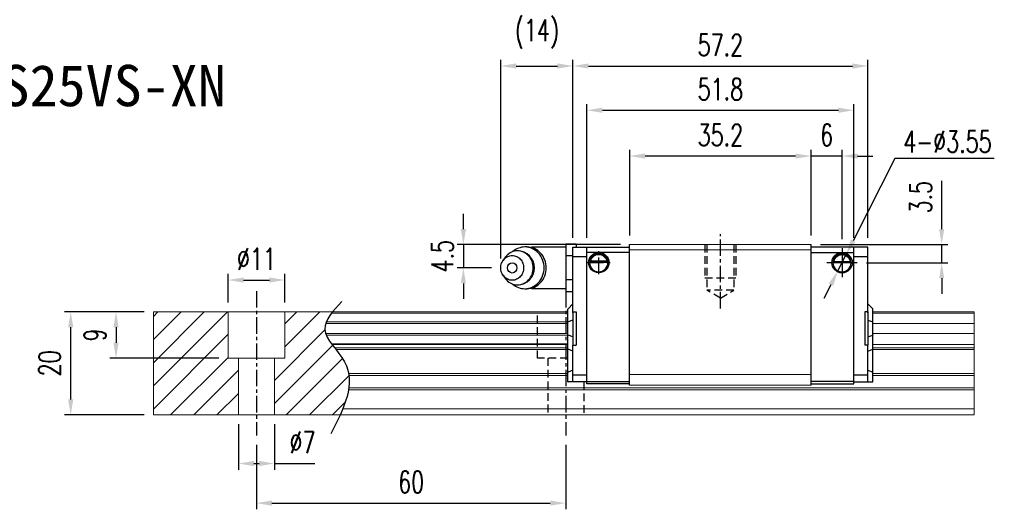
# Model space of a CAD drawing. Header units: millimetres. Extents: x 340 to 646, y 334 to 562.
# Tile 3 of 3: x 455 to 646, y 334 to 429. Entities that reach past the tile are written whole.
import ezdxf
from ezdxf.enums import TextEntityAlignment as Align

# ---------------------------------------------------------------- set-up
doc = ezdxf.new("R2010")
doc.units = ezdxf.units.MM
doc.header["$PDSIZE"] = -1
doc.linetypes.add('CENTER', pattern=[10.16, 6.35, -1.27, 1.27, -1.27])
doc.linetypes.add('DASHED', pattern=[0.75, 0.5, -0.25])
for name, color, linetype in [('2', 7, 'Continuous'), ('CHA', 7, 'Continuous'), ('CL', 1, 'CENTER'), ('DIM', 4, 'Continuous'), ('HID', 2, 'DASHED'), ('OUT', 3, 'Continuous')]:
    doc.layers.add(name, color=color, linetype=linetype)
doc.styles.add('DIM-7', font='SIMPLEX.shx', dxfattribs={"width": 0.7, "bigfont": 'chineset.shx'})
doc.styles.add('T', font='kaiu.ttf')
doc.dimstyles.new('CNS', dxfattribs={"dimtxt": 3.5, "dimasz": 2.5, "dimexe": 1, "dimexo": 1.5, "dimgap": 0.09, "dimtad": 0, "dimdsep": 46, "dimtxsty": 'DIM-7', "dimcen": 0.09, "dimclrd": 1, "dimclre": 1, "dimclrt": 4, "dimadec": 0, "dimazin": 0, "dimtfac": 1, "dimtix": 1, "dimtmove": 2, "dimatfit": 3, "dimfxl": 1, "dimtvp": 0.971429, "dimtolj": 1, "dimarcsym": 0})
doc.dimstyles.new('CNSx1 (指線專用)', dxfattribs={"dimscale": 0.8, "dimtxt": 3.5, "dimasz": 2.5, "dimexe": 1, "dimexo": 1.5, "dimgap": 1, "dimtad": 1, "dimtih": 1, "dimtoh": 1, "dimdsep": 46, "dimtxsty": 'DIM-7', "dimcen": 0.09, "dimclrd": 256, "dimclre": 256, "dimclrt": 4, "dimadec": 0, "dimazin": 0, "dimtfac": 1, "dimtix": 1, "dimtmove": 1, "dimatfit": 3, "dimfxl": 1, "dimtvp": 0.971429, "dimtolj": 1, "dimarcsym": 0})

# ---------------------------------------------------------------- blocks, each defined once
blk = doc.blocks.new('*D5')
at = {"layer": 'DEFPOINTS', "color": 0}
for p in [(464.63, 372.54), (480.66, 372.54), (480.66, 352.54)]:
    blk.add_point(p, dxfattribs=at)
at = {"layer": 'DIM', "color": 7, "lineweight": -2}
for p, q in [((478.86, 372.54), (463.43, 372.54)), ((464.63, 355.54), (464.63, 369.54)), ((478.86, 352.54), (463.43, 352.54))]:
    blk.add_line(p, q, dxfattribs=at)
at = {"layer": 'DIM', "color": 7}
for points in [[(464.13, 369.54), (465.13, 369.54), (464.63, 372.54)], [(464.13, 355.54), (465.13, 355.54), (464.63, 352.54)]]:
    blk.add_solid(points, dxfattribs=at)
at = {"layer": 'DIM', "color": 7, "insert": (460.55, 362.54), "char_height": 4.2, "attachment_point": 5, "rotation": 90, "style": 'DIM-7'}
blk.add_mtext('\\A1;20', dxfattribs=at)
blk = doc.blocks.new('*D6')
at = {"layer": 'DEFPOINTS', "color": 0}
for p in [(506.16, 378.68), (495.16, 372.54), (506.16, 372.54)]:
    blk.add_point(p, dxfattribs=at)
at = {"layer": 'DIM', "color": 7, "lineweight": -2}
for p, q in [((495.16, 374.34), (495.16, 379.88)), ((498.16, 378.68), (503.16, 378.68)), ((506.16, 374.34), (506.16, 379.88))]:
    blk.add_line(p, q, dxfattribs=at)
at = {"layer": 'DIM', "color": 7}
for points in [[(498.16, 379.18), (498.16, 378.18), (495.16, 378.68)], [(503.16, 379.18), (503.16, 378.18), (506.16, 378.68)]]:
    blk.add_solid(points, dxfattribs=at)
at = {"layer": 'DIM', "color": 7, "insert": (500.66, 382.76), "char_height": 4.2, "attachment_point": 5, "style": 'DIM-7'}
blk.add_mtext('\\A1;%%C11', dxfattribs=at)
blk = doc.blocks.new('*D7')
at = {"layer": 'DEFPOINTS', "color": 0}
for p in [(497.16, 352.54), (504.16, 352.54), (504.16, 343.13)]:
    blk.add_point(p, dxfattribs=at)
at = {"layer": 'DIM', "color": 7, "lineweight": -2}
for p, q in [((497.16, 350.74), (497.16, 341.93)), ((504.16, 350.74), (504.16, 341.93)), ((500.16, 343.13), (501.16, 343.13)), ((504.16, 343.13), (511.99, 343.13))]:
    blk.add_line(p, q, dxfattribs=at)
at = {"layer": 'DIM', "color": 7}
for points in [[(500.16, 343.63), (500.16, 342.63), (497.16, 343.13)], [(501.16, 343.63), (501.16, 342.63), (504.16, 343.13)]]:
    blk.add_solid(points, dxfattribs=at)
at = {"layer": 'DIM', "color": 7, "insert": (509.57, 347.21), "char_height": 4.2, "attachment_point": 5, "style": 'DIM-7'}
blk.add_mtext('\\A1;%%C7', dxfattribs=at)
blk = doc.blocks.new('*D9')
at = {"layer": 'DEFPOINTS', "color": 0}
for p in [(500.66, 348.54), (560.66, 348.54), (560.66, 335.46)]:
    blk.add_point(p, dxfattribs=at)
at = {"layer": 'DIM', "color": 7, "lineweight": -2}
for p, q in [((500.66, 346.74), (500.66, 334.26)), ((560.66, 346.74), (560.66, 334.26)), ((503.66, 335.46), (557.66, 335.46))]:
    blk.add_line(p, q, dxfattribs=at)
at = {"layer": 'DIM', "color": 7}
for points in [[(503.66, 335.96), (503.66, 334.96), (500.66, 335.46)], [(557.66, 335.96), (557.66, 334.96), (560.66, 335.46)]]:
    blk.add_solid(points, dxfattribs=at)
at = {"layer": 'DIM', "color": 7, "insert": (530.66, 339.54), "char_height": 4.2, "attachment_point": 5, "style": 'DIM-7'}
blk.add_mtext('\\A1;60', dxfattribs=at)
blk = doc.blocks.new('*D11')
at = {"layer": 'DEFPOINTS', "color": 0}
for p in [(573.06, 402.7), (573.06, 385.54), (608.26, 385.54)]:
    blk.add_point(p, dxfattribs=at)
at = {"layer": 'DIM', "color": 7, "lineweight": -2}
for p, q in [((573.06, 387.34), (573.06, 403.9)), ((608.26, 387.34), (608.26, 403.9)), ((605.26, 402.7), (576.06, 402.7))]:
    blk.add_line(p, q, dxfattribs=at)
at = {"layer": 'DIM', "color": 7}
for points in [[(576.06, 403.2), (576.06, 402.2), (573.06, 402.7)], [(605.26, 403.2), (605.26, 402.2), (608.26, 402.7)]]:
    blk.add_solid(points, dxfattribs=at)
at = {"layer": 'DIM', "color": 7, "insert": (590.66, 406.78), "char_height": 4.2, "attachment_point": 5, "style": 'DIM-7'}
blk.add_mtext('\\A1;35.2', dxfattribs=at)
blk = doc.blocks.new('*D12')
at = {"layer": 'DEFPOINTS', "color": 0}
for p in [(608.26, 402.7), (608.26, 385.54), (614.26, 384.82)]:
    blk.add_point(p, dxfattribs=at)
at = {"layer": 'DIM', "color": 7, "lineweight": -2}
for p, q in [((608.26, 387.34), (608.26, 403.9)), ((614.26, 386.62), (614.26, 403.9)), ((605.26, 402.7), (602.26, 402.7)), ((614.26, 402.7), (608.26, 402.7)), ((617.26, 402.7), (620.26, 402.7))]:
    blk.add_line(p, q, dxfattribs=at)
at = {"layer": 'DIM', "color": 7}
for points in [[(605.26, 403.2), (605.26, 402.2), (608.26, 402.7)], [(617.26, 403.2), (617.26, 402.2), (614.26, 402.7)]]:
    blk.add_solid(points, dxfattribs=at)
at = {"layer": 'DIM', "color": 7, "insert": (611.26, 406.78), "char_height": 4.2, "attachment_point": 5, "style": 'DIM-7'}
blk.add_mtext('\\A1;6', dxfattribs=at)
blk = doc.blocks.new('*D13')
at = {"layer": 'DEFPOINTS', "color": 0}
for p in [(608.26, 385.54), (633.59, 385.54), (617.22, 382.04)]:
    blk.add_point(p, dxfattribs=at)
at = {"layer": 'DIM', "color": 7, "lineweight": -2}
for p, q in [((633.59, 388.54), (633.59, 397.92)), ((610.06, 385.54), (634.79, 385.54)), ((633.59, 382.04), (633.59, 385.54)), ((619.02, 382.04), (634.79, 382.04)), ((633.59, 379.04), (633.59, 376.04))]:
    blk.add_line(p, q, dxfattribs=at)
at = {"layer": 'DIM', "color": 7}
for points in [[(633.09, 388.54), (634.09, 388.54), (633.59, 385.54)], [(633.09, 379.04), (634.09, 379.04), (633.59, 382.04)]]:
    blk.add_solid(points, dxfattribs=at)
at = {"layer": 'DIM', "color": 7, "insert": (629.51, 394.73), "char_height": 4.2, "attachment_point": 5, "rotation": 90, "style": 'DIM-7'}
blk.add_mtext('\\A1;3.5', dxfattribs=at)
blk = doc.blocks.new('*D18')
at = {"layer": 'DEFPOINTS', "color": 0}
for p in [(616.56, 411.58), (564.76, 385.04), (616.56, 385.04)]:
    blk.add_point(p, dxfattribs=at)
at = {"layer": 'DIM', "color": 7, "lineweight": -2}
for p, q in [((564.76, 386.84), (564.76, 412.78)), ((616.56, 386.84), (616.56, 412.78)), ((567.76, 411.58), (613.56, 411.58))]:
    blk.add_line(p, q, dxfattribs=at)
at = {"layer": 'DIM', "color": 7}
for points in [[(567.76, 412.08), (567.76, 411.08), (564.76, 411.58)], [(613.56, 412.08), (613.56, 411.08), (616.56, 411.58)]]:
    blk.add_solid(points, dxfattribs=at)
at = {"layer": 'DIM', "color": 7, "insert": (590.66, 415.66), "char_height": 4.2, "attachment_point": 5, "style": 'DIM-7'}
blk.add_mtext('\\A1;51.8', dxfattribs=at)
blk = doc.blocks.new('*D29')
at = {"layer": 'DEFPOINTS', "color": 0}
for p in [(480.66, 372.54), (473.42, 363.54), (495.16, 363.54)]:
    blk.add_point(p, dxfattribs=at)
at = {"layer": 'DIM', "color": 7, "lineweight": -2}
for p, q in [((478.86, 372.54), (472.22, 372.54)), ((473.42, 369.54), (473.42, 366.54)), ((493.36, 363.54), (472.22, 363.54))]:
    blk.add_line(p, q, dxfattribs=at)
at = {"layer": 'DIM', "color": 7}
for points in [[(472.92, 369.54), (473.92, 369.54), (473.42, 372.54)], [(472.92, 366.54), (473.92, 366.54), (473.42, 363.54)]]:
    blk.add_solid(points, dxfattribs=at)
at = {"layer": 'DIM', "color": 7, "insert": (469.34, 368.04), "char_height": 4.2, "attachment_point": 5, "rotation": 90, "style": 'DIM-7'}
blk.add_mtext('\\A1;9', dxfattribs=at)
blk = doc.blocks.new('*D71')
at = {"layer": 'DEFPOINTS', "color": 0}
for p in [(619.26, 420.15), (562.06, 385.04), (619.26, 385.04)]:
    blk.add_point(p, dxfattribs=at)
at = {"layer": 'DIM', "color": 7, "lineweight": -2}
for p, q in [((562.06, 386.84), (562.06, 421.35)), ((619.26, 386.84), (619.26, 421.35)), ((565.06, 420.15), (616.26, 420.15))]:
    blk.add_line(p, q, dxfattribs=at)
at = {"layer": 'DIM', "color": 7}
for points in [[(565.06, 420.65), (565.06, 419.65), (562.06, 420.15)], [(616.26, 420.65), (616.26, 419.65), (619.26, 420.15)]]:
    blk.add_solid(points, dxfattribs=at)
at = {"layer": 'DIM', "color": 7, "insert": (590.66, 424.23), "char_height": 4.2, "attachment_point": 5, "style": 'DIM-7'}
blk.add_mtext('\\A1;57.2', dxfattribs=at)
blk = doc.blocks.new('*D72')
at = {"layer": 'DEFPOINTS', "color": 0}
for p in [(573.06, 385.54), (540.8, 381.04), (548.06, 381.04)]:
    blk.add_point(p, dxfattribs=at)
at = {"layer": 'DIM', "color": 7, "lineweight": -2}
for p, q in [((540.8, 388.54), (540.8, 391.54)), ((571.26, 385.54), (539.6, 385.54)), ((540.8, 385.54), (540.8, 381.04)), ((546.26, 381.04), (539.6, 381.04)), ((540.8, 378.04), (540.8, 375.04))]:
    blk.add_line(p, q, dxfattribs=at)
at = {"layer": 'DIM', "color": 7}
for points in [[(540.3, 388.54), (541.3, 388.54), (540.8, 385.54)], [(540.3, 378.04), (541.3, 378.04), (540.8, 381.04)]]:
    blk.add_solid(points, dxfattribs=at)
at = {"layer": 'DIM', "color": 7, "insert": (536.72, 383.29), "char_height": 4.2, "attachment_point": 5, "rotation": 90, "style": 'DIM-7'}
blk.add_mtext('\\A1;4.5', dxfattribs=at)
blk = doc.blocks.new('*D73')
at = {"layer": 'DEFPOINTS', "color": 0}
for p in [(562.06, 420.15), (562.06, 385.04), (548.06, 381.04)]:
    blk.add_point(p, dxfattribs=at)
at = {"layer": 'DIM', "color": 7, "lineweight": -2}
for p, q in [((548.06, 382.84), (548.06, 421.35)), ((562.06, 386.84), (562.06, 421.35)), ((551.06, 420.15), (559.06, 420.15))]:
    blk.add_line(p, q, dxfattribs=at)
at = {"layer": 'DIM', "color": 7}
for points in [[(551.06, 420.65), (551.06, 419.65), (548.06, 420.15)], [(559.06, 420.65), (559.06, 419.65), (562.06, 420.15)]]:
    blk.add_solid(points, dxfattribs=at)
at = {"layer": 'DIM', "color": 7, "insert": (555.06, 426.36), "char_height": 4.2, "attachment_point": 5, "style": 'DIM-7'}
blk.add_mtext('\\A1;(14)', dxfattribs=at)
blk = doc.blocks.new('*D117')
at = {"layer": 'DEFPOINTS', "color": 0}
for p in [(615.06, 383.62), (613.45, 380.46)]:
    blk.add_point(p, dxfattribs=at)
at = {"layer": 'DIM', "color": 0, "lineweight": -2}
for p, q in [((624.49, 402.21), (616.42, 386.3)), ((643.75, 402.21), (624.49, 402.21)), ((613.45, 380.46), (615.06, 383.62)), ((612.1, 377.78), (610.74, 375.11))]:
    blk.add_line(p, q, dxfattribs=at)
at = {"layer": 'DIM', "color": 0}
for points in [[(615.97, 386.53), (616.86, 386.07), (615.06, 383.62)], [(611.65, 378.01), (612.54, 377.56), (613.45, 380.46)]]:
    blk.add_solid(points, dxfattribs=at)
at = {"layer": 'DIM', "color": 0, "insert": (634.72, 405.51), "char_height": 4.2, "attachment_point": 5, "style": 'DIM-7'}
blk.add_mtext('\\A1;4-∅3.55', dxfattribs=at)

msp = doc.modelspace()

# ---------------------------------------------------------------- linework, layer by layer
at = {"layer": '2', "color": 0, "linetype": 'Continuous'}
for p, q in [((553.145, 385.083), (552.73, 385.083)), ((560.656, 385.042), (554.273, 385.042)), ((562.656, 385.66), (560.656, 385.66)), ((560.656, 385.66), (560.656, 384.506)), ((560.656, 384.506), (560.656, 383.351)), ((562.056, 372.363), (562.056, 385.042)), ((562.056, 385.042), (564.756, 385.042)), ((562.656, 385.66), (562.656, 385.042)), ((564.756, 385.042), (573.056, 385.042)), ((564.756, 358.542), (564.756, 385.042)), ((573.056, 384.042), (564.756, 384.042)), ((573.056, 358.342), (573.056, 385.542)), ((608.256, 358.342), (608.256, 385.542)), ((616.556, 385.042), (608.256, 385.042)), ((608.256, 384.042), (616.556, 384.042)), ((616.556, 358.542), (616.556, 385.042)), ((619.256, 385.042), (616.556, 385.042)), ((619.256, 383.238), (619.256, 385.042)), ((548.852, 383), (548.488, 382.466)), ((562.056, 383.351), (560.656, 383.351)), ((560.656, 383.351), (560.656, 381.042)), ((562.056, 383.268), (564.756, 383.268)), ((565.281, 382.114), (568.83, 382.114)), ((568.688, 382.247), (565.424, 382.247)), ((568.611, 382.314), (565.501, 382.314)), ((616.03, 382.092), (612.482, 382.092)), ((612.624, 382.225), (615.888, 382.225)), ((612.701, 382.292), (615.811, 382.292)), ((616.556, 383.268), (619.256, 383.268)), ((619.256, 382.884), (619.256, 383.238)), ((619.256, 372.341), (619.256, 382.884)), ((560.656, 381.042), (560.656, 378.732)), ((548.488, 379.617), (548.852, 379.083)), ((562.056, 378.732), (560.656, 378.732)), ((560.656, 378.732), (560.656, 377.577)), ((552.73, 377), (553.145, 377)), ((554.273, 377.042), (560.656, 377.042)), ((560.656, 377.577), (560.656, 376.423)), ((562.056, 376.423), (560.656, 376.423)), ((561.056, 373.042), (561.106, 373.092)), ((561.056, 370.538), (561.056, 373.042)), ((562.056, 374.042), (561.106, 373.092)), ((562.056, 372.542), (562.056, 366.042)), ((562.056, 372.542), (562.656, 372.542)), ((562.656, 372.542), (562.656, 366.042)), ((618.656, 372.542), (618.656, 366.042)), ((619.256, 372.542), (618.656, 372.542)), ((619.256, 374.042), (620.206, 373.092)), ((619.256, 372.542), (619.256, 366.042)), ((620.256, 373.042), (620.206, 373.092)), ((620.256, 370.538), (620.256, 373.042)), ((561.056, 370.538), (561.106, 370.557)), ((562.056, 370.932), (561.106, 370.557)), ((619.256, 370.932), (620.206, 370.557)), ((620.256, 370.538), (620.206, 370.557)), ((561.056, 368.045), (561.056, 370.538)), ((620.256, 368.045), (620.256, 370.538)), ((561.056, 365.311), (561.056, 368.045)), ((561.056, 368.045), (561.106, 368.026)), ((562.056, 367.652), (561.106, 368.026)), ((619.256, 367.652), (620.206, 368.026)), ((620.256, 368.045), (620.206, 368.026)), ((620.256, 365.311), (620.256, 368.045)), ((561.056, 360.832), (561.056, 365.311)), ((561.056, 365.311), (561.106, 365.291)), ((562.056, 364.917), (561.106, 365.291)), ((562.056, 366.042), (562.656, 366.042)), ((562.056, 360.499), (562.056, 366.042)), ((619.256, 366.042), (618.656, 366.042)), ((619.256, 360.499), (619.256, 366.042)), ((619.256, 364.917), (620.206, 365.291)), ((620.256, 365.311), (620.206, 365.291)), ((620.256, 360.832), (620.256, 365.311)), ((562.056, 361.246), (561.106, 360.853)), ((619.256, 361.246), (620.206, 360.853)), ((561.056, 360.832), (561.106, 360.853)), ((561.056, 358.942), (561.056, 360.832)), ((562.056, 360.146), (562.056, 360.499)), ((562.056, 360.317), (564.756, 360.321)), ((562.056, 359.088), (562.056, 360.146)), ((616.556, 360.317), (619.256, 360.317)), ((619.256, 360.146), (619.256, 360.499)), ((619.256, 359.088), (619.256, 360.146)), ((620.256, 360.832), (620.206, 360.853)), ((620.256, 358.942), (620.256, 360.832)), ((561.056, 358.942), (561.106, 358.942)), ((562.056, 358.942), (561.106, 358.942)), ((562.056, 358.942), (562.056, 359.088)), ((564.756, 358.942), (562.056, 358.942)), ((573.056, 358.542), (564.755, 358.542)), ((564.756, 359.042), (573.056, 359.042)), ((608.255, 358.542), (616.556, 358.542)), ((616.556, 359.042), (608.256, 359.042)), ((616.556, 358.942), (619.256, 358.942)), ((619.256, 358.942), (619.256, 359.088)), ((619.256, 358.942), (620.206, 358.942)), ((620.256, 358.942), (620.206, 358.942))]:
    msp.add_line(p, q, dxfattribs=at)
for centre, radius, start, end in [((551.306, 381.042), 3.3, 270, 89.84908), ((554.273, 381.042), 4, 89.99998, 93.25686), ((567.056, 382.064), 1.775, 90, 270), ((567.056, 382.064), 1.775, 270, 90), ((614.256, 382.042), 1.775, 90, 270), ((614.256, 382.042), 1.775, 270, 90), ((554.273, 381.042), 4, 266.21721, 270.00002)]:
    msp.add_arc(centre, radius, start, end, dxfattribs=at)
at = {"layer": '2', "color": 0, "linetype": 'Continuous', "extrusion": (0, 0, -1)}
for centre, radius, start, end in [((-567.056, 382.064), 1.975, 270, 90), ((-567.056, 382.064), 1.975, 90, 270), ((-614.256, 382.042), 1.975, 270, 90), ((-614.256, 382.042), 1.975, 90, 270), ((-567.056, 382.064), 1.575, 9.1332, 90), ((-567.056, 382.064), 1.575, 90, 170.8668), ((-614.256, 382.042), 1.575, 9.1332, 90), ((-614.256, 382.042), 1.575, 90, 170.8668)]:
    msp.add_arc(centre, radius, start, end, dxfattribs=at)
at = {"layer": '2', "color": 0, "linetype": 'Continuous'}
msp.add_ellipse((550.273, 381.042), major_axis=(0, -1), ratio=0.9238797, dxfattribs=at)
for points, knots in [([(548.854, 379.083), (548.944, 378.95), (549.043, 378.825), (549.715, 378.097), (550.508, 377.742), (552.104, 377.742), (552.898, 378.097), (554.027, 379.319), (554.355, 380.178), (554.355, 381.906), (554.027, 382.764), (552.898, 383.986), (552.104, 384.342), (550.508, 384.342), (549.715, 383.986), (549.043, 383.259), (548.944, 383.133), (548.854, 383)], [0, 0, 0, 0, 0.0298911, 0.0298911, 0.1865941, 0.1865941, 0.343297, 0.343297, 0.5, 0.5, 0.656703, 0.656703, 0.8134059, 0.8134059, 0.9701089, 0.9701089, 1, 1, 1, 1]), ([(550.391, 377.892), (551.049, 377.324), (551.887, 377), (553.708, 377), (554.679, 377.436), (556.061, 378.932), (556.464, 379.984), (556.464, 382.1), (556.061, 383.151), (554.679, 384.647), (553.708, 385.083), (551.887, 385.083), (551.049, 384.759), (550.391, 384.191)], [0, 0, 0, 0, 0.150594, 0.150594, 0.325297, 0.325297, 0.5, 0.5, 0.674703, 0.674703, 0.849406, 0.849406, 1, 1, 1, 1]), ([(553.145, 377), (554.122, 377), (555.094, 377.436), (556.476, 378.932), (556.878, 379.984), (556.878, 382.1), (556.476, 383.151), (555.094, 384.647), (554.122, 385.083), (553.145, 385.083)], [0, 0, 0, 0, 0.25, 0.25, 0.5, 0.5, 0.75, 0.75, 1, 1, 1, 1]), ([(548.056, 381.042), (548.056, 380.884), (548.084, 380.571), (548.211, 380.117), (548.418, 379.7), (548.695, 379.334), (549.033, 379.033), (549.419, 378.81), (549.838, 378.673), (550.273, 378.626), (550.708, 378.673), (551.127, 378.81), (551.513, 379.033), (551.851, 379.334), (552.129, 379.7), (552.335, 380.117), (552.462, 380.57), (552.505, 381.042), (552.462, 381.513), (552.335, 381.966), (552.129, 382.384), (551.851, 382.75), (551.513, 383.05), (551.127, 383.273), (550.708, 383.411), (550.273, 383.457), (549.838, 383.411), (549.419, 383.273), (549.033, 383.05), (548.695, 382.75), (548.418, 382.383), (548.143, 381.829), (548.056, 381.355), (548.056, 381.042)], [0, 0, 0, 0, 0.0312594, 0.0625188, 0.0937782, 0.1250376, 0.156297, 0.1875564, 0.2188159, 0.2500753, 0.2813347, 0.3125941, 0.3438535, 0.3751129, 0.4063723, 0.4376317, 0.4688911, 0.5001505, 0.5314099, 0.5626693, 0.5939287, 0.6251882, 0.6564476, 0.687707, 0.7189664, 0.7502258, 0.7814852, 0.8127446, 0.844004, 0.8752634, 0.9065228, 0.9377822, 1, 1, 1, 1]), ([(565.424, 382.247), (565.44, 382.323), (565.462, 382.413), (565.525, 382.602), (565.568, 382.704), (565.673, 382.9), (565.737, 382.996), (565.908, 383.207), (566.027, 383.318), (566.286, 383.498), (566.431, 383.571), (566.733, 383.668), (566.895, 383.695), (567.056, 383.695)], [0, 0, 0, 0, 0.1376864, 0.1376864, 0.275472, 0.275472, 0.4123557, 0.4123557, 0.6064308, 0.6064308, 0.8046387, 0.8046387, 1, 1, 1, 1]), ([(567.056, 383.695), (567.207, 383.695), (567.36, 383.671), (567.677, 383.575), (567.842, 383.491), (568.113, 383.293), (568.226, 383.182), (568.398, 382.963), (568.465, 382.856), (568.571, 382.642), (568.612, 382.532), (568.661, 382.366), (568.676, 382.303), (568.688, 382.247)], [0, 0, 0, 0, 0.1837975, 0.1837975, 0.4104893, 0.4104893, 0.6000274, 0.6000274, 0.749109, 0.749109, 0.8991923, 0.8991923, 1, 1, 1, 1]), ([(614.256, 383.673), (614.105, 383.673), (613.952, 383.649), (613.635, 383.553), (613.469, 383.469), (613.199, 383.271), (613.085, 383.16), (612.913, 382.941), (612.847, 382.834), (612.741, 382.62), (612.7, 382.51), (612.651, 382.344), (612.636, 382.281), (612.624, 382.225)], [0, 0, 0, 0, 0.1837975, 0.1837975, 0.4104893, 0.4104893, 0.6000274, 0.6000274, 0.749109, 0.749109, 0.8991923, 0.8991923, 1, 1, 1, 1]), ([(615.888, 382.225), (615.872, 382.301), (615.85, 382.391), (615.786, 382.58), (615.744, 382.682), (615.639, 382.878), (615.575, 382.974), (615.403, 383.185), (615.285, 383.296), (615.025, 383.477), (614.881, 383.549), (614.578, 383.646), (614.416, 383.673), (614.256, 383.673)], [0, 0, 0, 0, 0.1376864, 0.1376864, 0.275472, 0.275472, 0.4123557, 0.4123557, 0.6064308, 0.6064308, 0.8046387, 0.8046387, 1, 1, 1, 1])]:
    msp.add_open_spline(points, degree=3, knots=knots, dxfattribs=at)
for points in [[(565.424, 382.247), (565.45, 382.269), (565.475, 382.292), (565.501, 382.314)], [(568.611, 382.314), (568.636, 382.292), (568.662, 382.269), (568.688, 382.247)], [(612.701, 382.292), (612.675, 382.27), (612.65, 382.247), (612.624, 382.225)], [(615.888, 382.225), (615.862, 382.247), (615.837, 382.27), (615.811, 382.292)]]:
    msp.add_open_spline(points, degree=3, dxfattribs=at)
at = {"layer": 'CL', "color": 0, "ltscale": 0.5}
for p, q in [((590.656, 373.191), (590.656, 387.542)), ((567.056, 379.847), (567.056, 384.281)), ((564.839, 382.064), (569.273, 382.064)), ((500.656, 376.542), (500.656, 348.542)), ((560.656, 376.542), (560.656, 348.542))]:
    msp.add_line(p, q, dxfattribs=at)
at = {"layer": 'DIM', "color": 0}
for p, q in [((614.256, 384.824), (614.256, 379.259)), ((617.217, 382.042), (611.295, 382.042)), ((480.656, 371.644), (481.553, 372.542)), ((480.656, 367.154), (486.043, 372.542)), ((480.656, 362.664), (490.534, 372.542)), ((480.656, 358.174), (495.024, 372.542)), ((506.156, 370.203), (508.494, 372.542)), ((506.156, 365.713), (512.984, 372.542)), ((504.156, 359.223), (513.934, 369.002)), ((480.656, 353.684), (495.156, 368.184)), ((504.156, 354.733), (515.442, 366.019)), ((484.004, 352.542), (495.156, 363.693)), ((506.455, 352.542), (517.378, 363.465)), ((488.494, 352.542), (497.156, 361.203)), ((510.945, 352.542), (518.614, 360.211)), ((492.984, 352.542), (497.156, 356.713)), ((515.435, 352.542), (517.88, 354.987))]:
    msp.add_line(p, q, dxfattribs=at)
msp.add_open_spline([(517.209, 374.504), (515.527, 372.713), (511.869, 368.817), (521.395, 361.132), (517.579, 353.747), (515.067, 348.883)], degree=3, knots=[0, 0, 0, 0, 6.2737393, 13.647637, 27.8750855, 27.8750855, 27.8750855, 27.8750855], dxfattribs=at)
at = {"layer": 'HID', "color": 0, "ltscale": 3}
for p, q in [((587.656, 385.542), (587.656, 379.042)), ((588.056, 385.542), (588.056, 376.692)), ((593.256, 385.542), (593.256, 376.692)), ((593.656, 385.542), (593.656, 379.042)), ((593.656, 379.042), (587.656, 379.042)), ((593.256, 376.692), (588.056, 376.692)), ((590.656, 375.191), (588.056, 376.692)), ((590.656, 375.19), (593.256, 376.692)), ((555.156, 363.542), (555.156, 372.542)), ((561.056, 363.542), (555.156, 363.542)), ((557.156, 363.542), (557.156, 352.542)), ((564.156, 358.942), (564.156, 352.542))]:
    msp.add_line(p, q, dxfattribs=at)
at = {"layer": 'OUT', "color": 0, "linetype": 'Continuous', "lineweight": 15}
for p, q in [((608.256, 385.542), (573.056, 385.542)), ((573.056, 384.542), (608.256, 384.542)), ((480.656, 372.542), (480.656, 352.542)), ((561.056, 372.542), (480.656, 372.542)), ((495.156, 363.542), (495.156, 372.542)), ((506.156, 363.542), (506.156, 372.542)), ((639.891, 372.542), (620.256, 372.542)), ((639.891, 372.542), (639.891, 372.285)), ((561.056, 370.576), (514.204, 370.576)), ((561.056, 372.285), (515.248, 372.285)), ((639.891, 372.285), (620.256, 372.285)), ((639.891, 372.285), (639.891, 370.576)), ((639.891, 370.576), (639.891, 370.281)), ((561.056, 370.281), (514.093, 370.281)), ((639.891, 370.281), (620.256, 370.281)), ((639.891, 370.281), (639.891, 368.301)), ((561.056, 368.301), (514.09, 368.301)), ((561.056, 368.006), (514.201, 368.006)), ((639.891, 368.301), (620.256, 368.301)), ((639.891, 368.301), (639.891, 368.006)), ((639.891, 368.006), (639.891, 366.326)), ((561.056, 366.326), (515.211, 366.326)), ((561.056, 366.162), (515.333, 366.162)), ((561.056, 365.568), (515.792, 365.568)), ((561.056, 365.214), (516.072, 365.214)), ((639.891, 366.162), (620.256, 366.162)), ((639.891, 365.568), (620.256, 365.568)), ((639.891, 365.214), (620.256, 365.214)), ((639.891, 366.326), (639.891, 366.162)), ((639.891, 366.162), (639.891, 365.568)), ((639.891, 365.568), (639.891, 365.214)), ((639.891, 365.214), (639.891, 360.549)), ((506.156, 363.542), (495.156, 363.542)), ((497.156, 363.542), (497.156, 352.542)), ((504.156, 363.542), (504.156, 352.542)), ((561.056, 360.549), (518.563, 360.549)), ((561.056, 360.195), (518.616, 360.195)), ((608.256, 360.392), (573.056, 360.392)), ((639.891, 360.549), (620.256, 360.549)), ((639.891, 360.195), (620.256, 360.195)), ((639.891, 360.549), (639.891, 360.195)), ((639.891, 360.195), (639.891, 357.788)), ((620.256, 357.434), (518.529, 357.434)), ((639.891, 357.788), (518.584, 357.788)), ((608.256, 358.342), (573.056, 358.342)), ((639.891, 357.434), (620.256, 357.434)), ((639.891, 357.788), (639.891, 357.435)), ((639.891, 357.434), (639.891, 353.742)), ((639.891, 353.742), (517.407, 353.742)), ((639.891, 353.742), (639.891, 352.542)), ((639.891, 352.542), (480.656, 352.542))]:
    msp.add_line(p, q, dxfattribs=at)

# ---------------------------------------------------------------- texts
at = {"layer": 'CHA', "color": 7, "style": 'T'}
msp.add_text('TRS25VS-XN', height=8, dxfattribs=at).set_placement((467.527, 416.365), align=Align.MIDDLE)

# ---------------------------------------------------------------- dimensions: what is measured, and where the dimension line sits
at = {"layer": 'DIM', "color": 0}
for base, p1, p2, text, picture, middle in [((562.056, 420.145), (548.056, 381.042), (562.056, 385.042), '(<>)', '*D73', (555.056, 426.362)), ((506.156, 378.685), (495.156, 372.542), (506.156, 372.542), '%%C<>', '*D6', (500.656, 382.765))]:
    dim = msp.add_linear_dim(base=base, p1=p1, p2=p2, text=text, dimstyle='CNS', override={"dimscale": 1.2, "dimclrd": 7, "dimclre": 7, "dimclrt": 7}, dxfattribs=at)
    dim.commit()
    dim.dimension.update_dxf_attribs({"geometry": picture, "text_midpoint": middle})
for base, p1, p2, angle, picture, middle in [((619.256, 420.145), (562.056, 385.042), (619.256, 385.042), 180, '*D71', (590.656, 424.225)), ((540.803, 381.042), (573.056, 385.542), (548.056, 381.042), 90, '*D72', (536.723, 383.292)), ((464.626, 372.542), (480.656, 352.542), (480.656, 372.542), 90, '*D5', (460.546, 362.542)), ((473.424, 363.542), (480.656, 372.542), (495.156, 363.542), 270, '*D29', (469.344, 368.042))]:
    dim = msp.add_linear_dim(base=base, p1=p1, p2=p2, angle=angle, dimstyle='CNS', override={"dimscale": 1.2, "dimclrd": 7, "dimclre": 7, "dimclrt": 7}, dxfattribs=at)
    dim.commit()
    dim.dimension.update_dxf_attribs({"geometry": picture, "text_midpoint": middle})
for base, p1, p2, picture, middle in [((616.556, 411.582), (564.756, 385.042), (616.556, 385.042), '*D18', (590.656, 415.662)), ((573.056, 402.698), (608.256, 385.542), (573.056, 385.542), '*D11', (590.656, 406.778)), ((608.256, 402.698), (614.256, 384.824), (608.256, 385.542), '*D12', (611.256, 406.778)), ((560.656, 335.465), (500.656, 348.542), (560.656, 348.542), '*D9', (530.656, 339.545))]:
    dim = msp.add_linear_dim(base=base, p1=p1, p2=p2, dimstyle='CNS', override={"dimscale": 1.2, "dimclrd": 7, "dimclre": 7, "dimclrt": 7}, dxfattribs=at)
    dim.commit()
    dim.dimension.update_dxf_attribs({"geometry": picture, "text_midpoint": middle})
dim = msp.add_diameter_dim_2p(p1=(613.453, 380.459), p2=(615.059, 383.625), text='4-<>', dimstyle='CNSx1 (指線專用)', override={"dimscale": 1.2, "dimclrd": 0, "dimclre": 0, "dimclrt": 0}, dxfattribs=at)
dim.commit()
dim.dimension.update_dxf_attribs({"geometry": '*D117', "text_midpoint": (624.491, 402.215), "dimtype": 163})
dim = msp.add_linear_dim(base=(633.591, 385.542), p1=(617.217, 382.042), p2=(608.256, 385.542), angle=90, dimstyle='CNS', override={"dimscale": 1.2, "dimclrd": 7, "dimclre": 7, "dimclrt": 7, "dimtmove": 0}, dxfattribs=at)
dim.commit()
dim.dimension.update_dxf_attribs({"geometry": '*D13', "text_midpoint": (633.591, 394.73), "dimtype": 160})
dim = msp.add_linear_dim(base=(504.156, 343.126), p1=(497.156, 352.542), p2=(504.156, 352.542), text='%%C<>', dimstyle='CNS', override={"dimscale": 1.2, "dimclrd": 7, "dimclre": 7, "dimclrt": 7, "dimtmove": 0}, dxfattribs=at)
dim.commit()
dim.dimension.update_dxf_attribs({"geometry": '*D7', "text_midpoint": (509.574, 343.126), "dimtype": 160})

doc.saveas('drawing.dxf')
